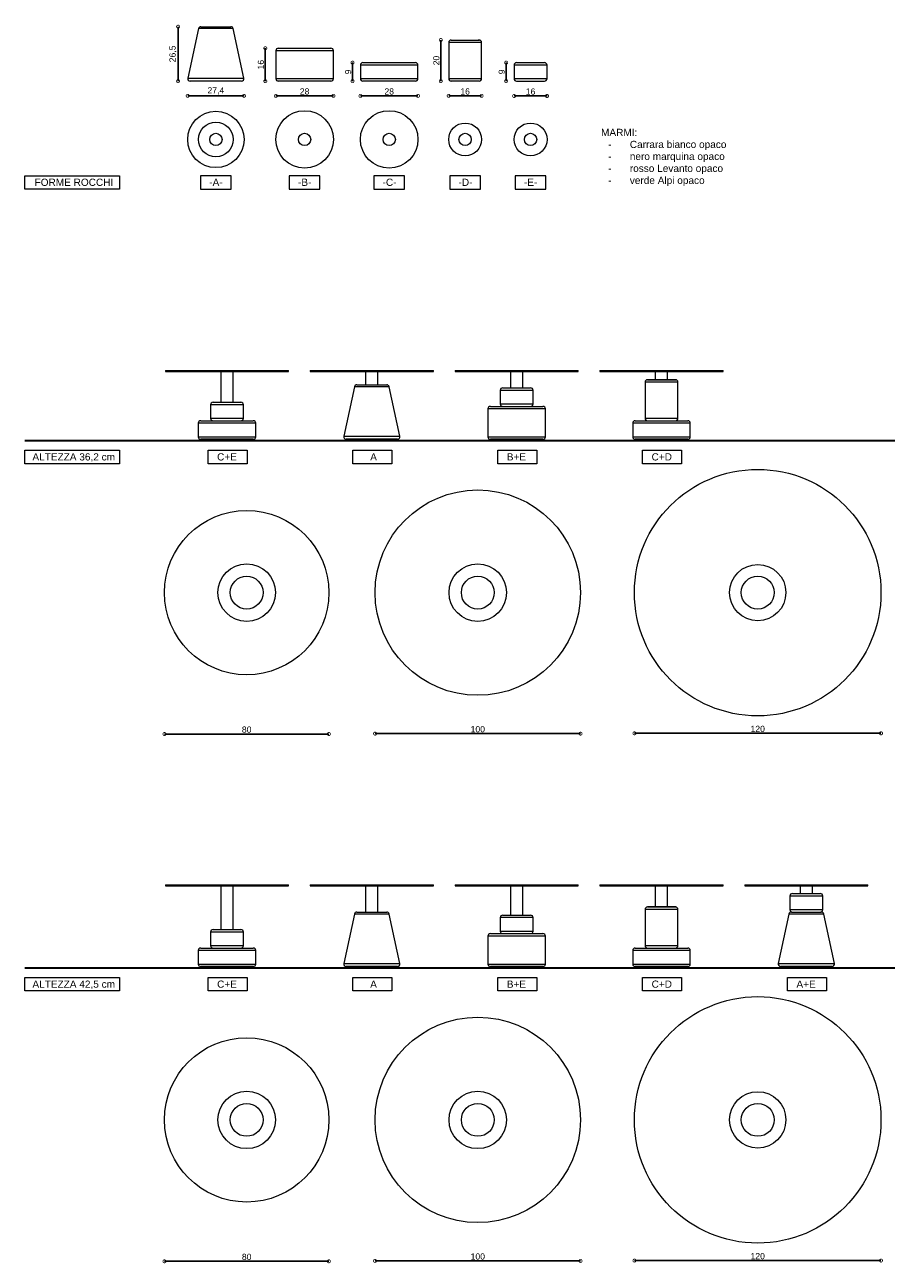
# Model space of a CAD drawing. Header units: millimetres. Extents: x 212 to 4870, y -1159 to 1622.
# Tile 14 of 21: x 3069 to 3489, y 1019 to 1622. Entities that reach past the tile are written whole.
import ezdxf

# ---------------------------------------------------------------- set-up
doc = ezdxf.new("R2010")
doc.units = ezdxf.units.MM
doc.header["$PDSIZE"] = -1
doc.layers.get('0').update_dxf_attribs({"lineweight": 9})
doc.layers.add('FORMAT', color=7, linetype='Continuous')
doc.styles.get("Standard").update_dxf_attribs({"font": 'Arial.ttf'})
doc.dimstyles.new('ISO-25', dxfattribs={"dimtxt": 3, "dimasz": 3, "dimexe": 1.25, "dimexo": 0.625, "dimtad": 1, "dimdec": 1, "dimtxsty": 'Standard', "dimblk": 'DOTSMALL', "dimblk1": 'DOTSMALL', "dimblk2": 'DOTSMALL', "dimcen": 2.5, "dimse1": 1, "dimse2": 1, "dimadec": 0, "dimazin": 0, "dimtfac": 1, "dimtdec": 1, "dimtmove": 0, "dimatfit": 3, "dimldrblk": 'DOTSMALL', "dimfxl": 1, "dimarcsym": 0})

# ---------------------------------------------------------------- blocks, each defined once
blk = doc.blocks.new('_DotSmall')
at = {"color": 0, "linetype": 'ByBlock', "const_width": 0.5}
blk.add_lwpolyline([(-0.0625, 0, 1), (0.0625, 0, 1)], format="xyb", close=True, dxfattribs=at)
blk = doc.blocks.new('*D34')
at = {"color": 0, "lineweight": -2, "transparency": 16777216}
blk.add_line((3148.54, 1586.96), (3175.96, 1586.96), dxfattribs=at)
at = {"layer": 'Defpoints', "color": 0, "transparency": 16777216}
for p in [(3175.96, 1586.96), (3148.54, 1565.76), (3175.96, 1565.76)]:
    blk.add_point(p, dxfattribs=at)
at = {"color": 0, "lineweight": -2, "transparency": 16777216, "xscale": 3, "yscale": 3, "zscale": 3, "rotation": 180}
blk.add_blockref('_DotSmall', (3148.54, 1586.96), dxfattribs=at)
at = {"color": 0, "lineweight": -2, "transparency": 16777216, "xscale": 3, "yscale": 3, "zscale": 3}
blk.add_blockref('_DotSmall', (3175.96, 1586.96), dxfattribs=at)
at = {"color": 0, "transparency": 16777216, "insert": (3162.25, 1589.39), "char_height": 3, "attachment_point": 5}
blk.add_mtext('27,4', dxfattribs=at)
blk = doc.blocks.new('*D35')
at = {"color": 0, "lineweight": -2, "transparency": 16777216}
blk.add_line((3191.46, 1586.96), (3219.46, 1586.96), dxfattribs=at)
at = {"layer": 'Defpoints', "color": 0, "transparency": 16777216}
for p in [(3191.46, 1595.36), (3219.46, 1595.36), (3219.46, 1586.96)]:
    blk.add_point(p, dxfattribs=at)
at = {"color": 0, "lineweight": -2, "transparency": 16777216, "xscale": 3, "yscale": 3, "zscale": 3, "rotation": 180}
blk.add_blockref('_DotSmall', (3191.46, 1586.96), dxfattribs=at)
at = {"color": 0, "lineweight": -2, "transparency": 16777216, "xscale": 3, "yscale": 3, "zscale": 3}
blk.add_blockref('_DotSmall', (3219.46, 1586.96), dxfattribs=at)
at = {"color": 0, "transparency": 16777216, "insert": (3205.46, 1589.11), "char_height": 3, "attachment_point": 5}
blk.add_mtext('28', dxfattribs=at)
blk = doc.blocks.new('*D36')
at = {"color": 0, "lineweight": -2, "transparency": 16777216}
blk.add_line((3232.63, 1586.96), (3260.61, 1586.96), dxfattribs=at)
at = {"layer": 'Defpoints', "color": 0, "transparency": 16777216}
for p in [(3232.63, 1595.18), (3260.61, 1595.18), (3260.61, 1586.96)]:
    blk.add_point(p, dxfattribs=at)
at = {"color": 0, "lineweight": -2, "transparency": 16777216, "xscale": 3, "yscale": 3, "zscale": 3, "rotation": 180}
blk.add_blockref('_DotSmall', (3232.63, 1586.96), dxfattribs=at)
at = {"color": 0, "lineweight": -2, "transparency": 16777216, "xscale": 3, "yscale": 3, "zscale": 3}
blk.add_blockref('_DotSmall', (3260.61, 1586.96), dxfattribs=at)
at = {"color": 0, "transparency": 16777216, "insert": (3246.62, 1589.11), "char_height": 3, "attachment_point": 5}
blk.add_mtext('28', dxfattribs=at)
blk = doc.blocks.new('*D37')
at = {"color": 0, "lineweight": -2, "transparency": 16777216}
blk.add_line((3275.58, 1586.96), (3291.58, 1586.96), dxfattribs=at)
at = {"layer": 'Defpoints', "color": 0, "transparency": 16777216}
for p in [(3275.58, 1595.36), (3291.58, 1595.36), (3291.58, 1586.96)]:
    blk.add_point(p, dxfattribs=at)
at = {"color": 0, "lineweight": -2, "transparency": 16777216, "xscale": 3, "yscale": 3, "zscale": 3, "rotation": 180}
blk.add_blockref('_DotSmall', (3275.58, 1586.96), dxfattribs=at)
at = {"color": 0, "lineweight": -2, "transparency": 16777216, "xscale": 3, "yscale": 3, "zscale": 3}
blk.add_blockref('_DotSmall', (3291.58, 1586.96), dxfattribs=at)
at = {"color": 0, "transparency": 16777216, "insert": (3283.58, 1589.11), "char_height": 3, "attachment_point": 5}
blk.add_mtext('16', dxfattribs=at)
blk = doc.blocks.new('*D38')
at = {"color": 0, "lineweight": -2, "transparency": 16777216}
blk.add_line((3307.43, 1586.91), (3323.43, 1586.91), dxfattribs=at)
at = {"layer": 'Defpoints', "color": 0, "transparency": 16777216}
for p in [(3307.43, 1595.36), (3323.43, 1595.36), (3323.43, 1586.91)]:
    blk.add_point(p, dxfattribs=at)
at = {"color": 0, "lineweight": -2, "transparency": 16777216, "xscale": 3, "yscale": 3, "zscale": 3, "rotation": 180}
blk.add_blockref('_DotSmall', (3307.43, 1586.91), dxfattribs=at)
at = {"color": 0, "lineweight": -2, "transparency": 16777216, "xscale": 3, "yscale": 3, "zscale": 3}
blk.add_blockref('_DotSmall', (3323.43, 1586.91), dxfattribs=at)
at = {"color": 0, "transparency": 16777216, "insert": (3315.43, 1589.06), "char_height": 3, "attachment_point": 5}
blk.add_mtext('16', dxfattribs=at)
blk = doc.blocks.new('*D39')
at = {"color": 0, "lineweight": -2, "transparency": 16777216}
blk.add_line((3143.86, 1594.16), (3143.86, 1620.66), dxfattribs=at)
at = {"layer": 'Defpoints', "color": 0, "transparency": 16777216}
for p in [(3143.86, 1620.66), (3162.25, 1620.66), (3162.25, 1594.16)]:
    blk.add_point(p, dxfattribs=at)
at = {"color": 0, "lineweight": -2, "transparency": 16777216, "xscale": 3, "yscale": 3, "zscale": 3}
for p, rotation in [((3143.86, 1620.66), 90), ((3143.86, 1594.16), 270)]:
    blk.add_blockref('_DotSmall', p, dxfattribs=dict(at, rotation=rotation))
at = {"color": 0, "transparency": 16777216, "insert": (3141.43, 1607.41), "char_height": 3, "attachment_point": 5, "rotation": 90}
blk.add_mtext('26,5', dxfattribs=at)
blk = doc.blocks.new('*D40')
at = {"color": 0, "lineweight": -2, "transparency": 16777216}
blk.add_line((3186.32, 1610.16), (3186.32, 1594.16), dxfattribs=at)
at = {"layer": 'Defpoints', "color": 0, "transparency": 16777216}
for p in [(3205.95, 1610.16), (3186.32, 1594.16), (3205.46, 1594.16)]:
    blk.add_point(p, dxfattribs=at)
at = {"color": 0, "lineweight": -2, "transparency": 16777216, "xscale": 3, "yscale": 3, "zscale": 3}
for p, rotation in [((3186.32, 1610.16), 90), ((3186.32, 1594.16), 270)]:
    blk.add_blockref('_DotSmall', p, dxfattribs=dict(at, rotation=rotation))
at = {"color": 0, "transparency": 16777216, "insert": (3184.17, 1602.16), "char_height": 3, "attachment_point": 5, "rotation": 90}
blk.add_mtext('16', dxfattribs=at)
blk = doc.blocks.new('*D41')
at = {"color": 0, "lineweight": -2, "transparency": 16777216}
blk.add_line((3228.78, 1603.16), (3228.78, 1594.16), dxfattribs=at)
at = {"layer": 'Defpoints', "color": 0, "transparency": 16777216}
for p in [(3246.61, 1603.16), (3228.78, 1594.16), (3246.61, 1594.16)]:
    blk.add_point(p, dxfattribs=at)
at = {"color": 0, "lineweight": -2, "transparency": 16777216, "xscale": 3, "yscale": 3, "zscale": 3}
for p, rotation in [((3228.78, 1603.16), 90), ((3228.78, 1594.16), 270)]:
    blk.add_blockref('_DotSmall', p, dxfattribs=dict(at, rotation=rotation))
at = {"color": 0, "transparency": 16777216, "insert": (3226.63, 1598.66), "char_height": 3, "attachment_point": 5, "rotation": 90}
blk.add_mtext('9', dxfattribs=at)
blk = doc.blocks.new('*D42')
at = {"color": 0, "lineweight": -2, "transparency": 16777216}
blk.add_line((3271.72, 1614.16), (3271.72, 1594.16), dxfattribs=at)
at = {"layer": 'Defpoints', "color": 0, "transparency": 16777216}
for p in [(3283.41, 1614.16), (3271.72, 1594.16), (3283.41, 1594.16)]:
    blk.add_point(p, dxfattribs=at)
at = {"color": 0, "lineweight": -2, "transparency": 16777216, "xscale": 3, "yscale": 3, "zscale": 3}
for p, rotation in [((3271.72, 1614.16), 90), ((3271.72, 1594.16), 270)]:
    blk.add_blockref('_DotSmall', p, dxfattribs=dict(at, rotation=rotation))
at = {"color": 0, "transparency": 16777216, "insert": (3269.58, 1604.16), "char_height": 3, "attachment_point": 5, "rotation": 90}
blk.add_mtext('20', dxfattribs=at)
blk = doc.blocks.new('*D43')
at = {"color": 0, "lineweight": -2, "transparency": 16777216}
blk.add_line((3303.53, 1603.16), (3303.53, 1594.16), dxfattribs=at)
at = {"layer": 'Defpoints', "color": 0, "transparency": 16777216}
for p in [(3315.43, 1603.16), (3303.53, 1594.16), (3315.43, 1594.16)]:
    blk.add_point(p, dxfattribs=at)
at = {"color": 0, "lineweight": -2, "transparency": 16777216, "xscale": 3, "yscale": 3, "zscale": 3}
for p, rotation in [((3303.53, 1603.16), 90), ((3303.53, 1594.16), 270)]:
    blk.add_blockref('_DotSmall', p, dxfattribs=dict(at, rotation=rotation))
at = {"color": 0, "transparency": 16777216, "insert": (3301.39, 1598.66), "char_height": 3, "attachment_point": 5, "rotation": 90}
blk.add_mtext('9', dxfattribs=at)
blk = doc.blocks.new('*D44')
at = {"color": 0, "lineweight": -2, "transparency": 16777216}
blk.add_line((3365.99, 1276.58), (3485.99, 1276.58), dxfattribs=at)
at = {"layer": 'Defpoints', "color": 0, "transparency": 16777216}
for p in [(3365.99, 1345.09), (3485.99, 1345.09), (3485.99, 1276.58)]:
    blk.add_point(p, dxfattribs=at)
at = {"color": 0, "lineweight": -2, "transparency": 16777216, "xscale": 3, "yscale": 3, "zscale": 3, "rotation": 180}
blk.add_blockref('_DotSmall', (3365.99, 1276.58), dxfattribs=at)
at = {"color": 0, "lineweight": -2, "transparency": 16777216, "xscale": 3, "yscale": 3, "zscale": 3}
blk.add_blockref('_DotSmall', (3485.99, 1276.58), dxfattribs=at)
at = {"color": 0, "transparency": 16777216, "insert": (3425.99, 1278.73), "char_height": 3, "attachment_point": 5}
blk.add_mtext('120', dxfattribs=at)
blk = doc.blocks.new('*D45')
at = {"color": 0, "lineweight": -2, "transparency": 16777216}
blk.add_line((3339.74, 1276.42), (3239.74, 1276.42), dxfattribs=at)
at = {"layer": 'Defpoints', "color": 0, "transparency": 16777216}
for p in [(3239.74, 1345.09), (3339.74, 1345.09), (3239.74, 1276.42)]:
    blk.add_point(p, dxfattribs=at)
at = {"color": 0, "lineweight": -2, "transparency": 16777216, "xscale": 3, "yscale": 3, "zscale": 3, "rotation": 180}
blk.add_blockref('_DotSmall', (3239.74, 1276.42), dxfattribs=at)
at = {"color": 0, "lineweight": -2, "transparency": 16777216, "xscale": 3, "yscale": 3, "zscale": 3}
blk.add_blockref('_DotSmall', (3339.74, 1276.42), dxfattribs=at)
at = {"color": 0, "transparency": 16777216, "insert": (3289.74, 1278.57), "char_height": 3, "attachment_point": 5}
blk.add_mtext('100', dxfattribs=at)
blk = doc.blocks.new('*D46')
at = {"color": 0, "lineweight": -2, "transparency": 16777216}
blk.add_line((3137.25, 1276.23), (3217.25, 1276.23), dxfattribs=at)
at = {"layer": 'Defpoints', "color": 0, "transparency": 16777216}
for p in [(3137.25, 1345.09), (3217.25, 1345.09), (3217.25, 1276.23)]:
    blk.add_point(p, dxfattribs=at)
at = {"color": 0, "lineweight": -2, "transparency": 16777216, "xscale": 3, "yscale": 3, "zscale": 3, "rotation": 180}
blk.add_blockref('_DotSmall', (3137.25, 1276.23), dxfattribs=at)
at = {"color": 0, "lineweight": -2, "transparency": 16777216, "xscale": 3, "yscale": 3, "zscale": 3}
blk.add_blockref('_DotSmall', (3217.25, 1276.23), dxfattribs=at)
at = {"color": 0, "transparency": 16777216, "insert": (3177.25, 1278.38), "char_height": 3, "attachment_point": 5}
blk.add_mtext('80', dxfattribs=at)
blk = doc.blocks.new('*D47')
at = {"color": 0, "lineweight": -2, "transparency": 16777216}
blk.add_line((3365.99, 1019.84), (3485.99, 1019.84), dxfattribs=at)
at = {"layer": 'Defpoints', "color": 0, "transparency": 16777216}
for p in [(3365.99, 1088.35), (3485.99, 1088.35), (3485.99, 1019.84)]:
    blk.add_point(p, dxfattribs=at)
at = {"color": 0, "lineweight": -2, "transparency": 16777216, "xscale": 3, "yscale": 3, "zscale": 3, "rotation": 180}
blk.add_blockref('_DotSmall', (3365.99, 1019.84), dxfattribs=at)
at = {"color": 0, "lineweight": -2, "transparency": 16777216, "xscale": 3, "yscale": 3, "zscale": 3}
blk.add_blockref('_DotSmall', (3485.99, 1019.84), dxfattribs=at)
at = {"color": 0, "transparency": 16777216, "insert": (3425.99, 1021.99), "char_height": 3, "attachment_point": 5}
blk.add_mtext('120', dxfattribs=at)
blk = doc.blocks.new('*D48')
at = {"color": 0, "lineweight": -2, "transparency": 16777216}
blk.add_line((3339.74, 1019.68), (3239.74, 1019.68), dxfattribs=at)
at = {"layer": 'Defpoints', "color": 0, "transparency": 16777216}
for p in [(3239.74, 1088.35), (3339.74, 1088.35), (3239.74, 1019.68)]:
    blk.add_point(p, dxfattribs=at)
at = {"color": 0, "lineweight": -2, "transparency": 16777216, "xscale": 3, "yscale": 3, "zscale": 3, "rotation": 180}
blk.add_blockref('_DotSmall', (3239.74, 1019.68), dxfattribs=at)
at = {"color": 0, "lineweight": -2, "transparency": 16777216, "xscale": 3, "yscale": 3, "zscale": 3}
blk.add_blockref('_DotSmall', (3339.74, 1019.68), dxfattribs=at)
at = {"color": 0, "transparency": 16777216, "insert": (3289.74, 1021.82), "char_height": 3, "attachment_point": 5}
blk.add_mtext('100', dxfattribs=at)
blk = doc.blocks.new('*D49')
at = {"color": 0, "lineweight": -2, "transparency": 16777216}
blk.add_line((3137.25, 1019.49), (3217.25, 1019.49), dxfattribs=at)
at = {"layer": 'Defpoints', "color": 0, "transparency": 16777216}
for p in [(3137.25, 1088.35), (3217.25, 1088.35), (3217.25, 1019.49)]:
    blk.add_point(p, dxfattribs=at)
at = {"color": 0, "lineweight": -2, "transparency": 16777216, "xscale": 3, "yscale": 3, "zscale": 3, "rotation": 180}
blk.add_blockref('_DotSmall', (3137.25, 1019.49), dxfattribs=at)
at = {"color": 0, "lineweight": -2, "transparency": 16777216, "xscale": 3, "yscale": 3, "zscale": 3}
blk.add_blockref('_DotSmall', (3217.25, 1019.49), dxfattribs=at)
at = {"color": 0, "transparency": 16777216, "insert": (3177.25, 1021.63), "char_height": 3, "attachment_point": 5}
blk.add_mtext('80', dxfattribs=at)

msp = doc.modelspace()

# ---------------------------------------------------------------- linework, layer by layer
at = {"color": 7, "linetype": 'Continuous', "lineweight": 9}
for p, q in [((3153.8, 1619.71), (3148.57, 1595.61)), ((3154.97, 1620.66), (3156.03, 1620.66)), ((3156.03, 1620.66), (3169.53, 1620.66)), ((3175.94, 1595.61), (3170.71, 1619.71)), ((3192.66, 1610.16), (3203.83, 1610.16)), ((3203.83, 1610.16), (3218.26, 1610.16)), ((3275.58, 1612.96), (3275.58, 1595.36)), ((3276.78, 1614.16), (3290.04, 1614.16)), ((3290.38, 1614.16), (3289.98, 1614.16)), ((3290.04, 1614.16), (3290.38, 1614.16)), ((3291.58, 1595.36), (3291.58, 1612.96)), ((3191.46, 1608.96), (3191.46, 1595.36)), ((3219.46, 1595.36), (3219.46, 1608.96)), ((3232.61, 1601.96), (3232.61, 1595.36)), ((3233.81, 1603.16), (3259.41, 1603.16)), ((3260.61, 1595.36), (3260.61, 1601.96)), ((3307.43, 1601.96), (3307.43, 1595.36)), ((3308.63, 1603.16), (3315.43, 1603.16)), ((3315.43, 1603.16), (3322.23, 1603.16)), ((3323.43, 1595.36), (3323.43, 1601.96)), ((3174.76, 1594.16), (3149.74, 1594.16)), ((3218.26, 1594.16), (3192.66, 1594.16)), ((3259.41, 1594.16), (3233.81, 1594.16)), ((3290.38, 1594.16), (3276.78, 1594.16)), ((3308.63, 1594.16), (3322.23, 1594.16)), ((3137.67, 1453.27), (3137.67, 1452.77)), ((3137.67, 1452.77), (3167.67, 1452.77)), ((3164.67, 1452.77), (3164.67, 1437.77)), ((3167.67, 1452.77), (3197.67, 1452.77)), ((3170.67, 1437.77), (3170.67, 1452.77)), ((3197.67, 1452.77), (3197.67, 1453.27)), ((3208.16, 1453.27), (3208.16, 1452.77)), ((3208.16, 1452.77), (3238.16, 1452.77)), ((3235.16, 1452.77), (3235.16, 1446.27)), ((3238.16, 1452.77), (3268.16, 1452.77)), ((3241.16, 1446.27), (3241.16, 1452.77)), ((3268.16, 1452.77), (3268.16, 1453.27)), ((3278.66, 1453.27), (3278.66, 1452.77)), ((3278.66, 1452.77), (3308.66, 1452.77)), ((3305.66, 1452.77), (3305.66, 1444.77)), ((3308.66, 1452.77), (3338.66, 1452.77)), ((3311.66, 1444.77), (3311.66, 1452.77)), ((3338.66, 1452.77), (3338.66, 1453.27)), ((3349.15, 1453.27), (3349.15, 1452.77)), ((3349.15, 1452.77), (3379.15, 1452.77)), ((3371.15, 1447.57), (3371.15, 1429.97)), ((3372.35, 1448.77), (3385.61, 1448.77)), ((3385.55, 1448.77), (3372.35, 1448.77)), ((3376.15, 1452.77), (3376.15, 1448.77)), ((3379.15, 1452.77), (3409.15, 1452.77)), ((3382.15, 1448.77), (3382.15, 1452.77)), ((3385.95, 1448.77), (3385.55, 1448.77)), ((3385.61, 1448.77), (3385.95, 1448.77)), ((3387.15, 1429.97), (3387.15, 1447.57)), ((3409.15, 1452.77), (3409.15, 1453.27)), ((3229.71, 1445.33), (3224.48, 1421.23)), ((3230.88, 1446.27), (3231.94, 1446.27)), ((3231.94, 1446.27), (3245.44, 1446.27)), ((3251.85, 1421.23), (3246.62, 1445.33)), ((3300.66, 1443.57), (3300.66, 1436.97)), ((3301.86, 1444.77), (3308.66, 1444.77)), ((3308.66, 1444.77), (3315.46, 1444.77)), ((3316.66, 1436.97), (3316.66, 1443.57)), ((3159.67, 1436.57), (3159.67, 1429.97)), ((3160.87, 1437.77), (3167.67, 1437.77)), ((3167.67, 1437.77), (3174.47, 1437.77)), ((3175.67, 1429.97), (3175.67, 1436.57)), ((3295.86, 1435.77), (3307.03, 1435.77)), ((3307.03, 1435.77), (3321.46, 1435.77)), ((3294.66, 1434.57), (3294.66, 1420.97)), ((3322.66, 1420.97), (3322.66, 1434.57)), ((3153.67, 1427.57), (3153.67, 1420.97)), ((3154.87, 1428.77), (3180.47, 1428.77)), ((3181.67, 1420.97), (3181.67, 1427.57)), ((3365.15, 1427.57), (3365.15, 1420.97)), ((3366.35, 1428.77), (3391.95, 1428.77)), ((3393.15, 1420.97), (3393.15, 1427.57)), ((3180.47, 1419.77), (3154.87, 1419.77)), ((3155.67, 1419.77), (3155.67, 1419.17)), ((3167.67, 1419.17), (3155.67, 1419.17)), ((3179.67, 1419.17), (3167.67, 1419.17)), ((3179.67, 1419.17), (3179.67, 1419.77)), ((3250.67, 1419.77), (3225.65, 1419.77)), ((3226.16, 1419.77), (3226.16, 1419.17)), ((3226.16, 1419.77), (3226.16, 1419.17)), ((3238.16, 1419.17), (3226.16, 1419.17)), ((3238.16, 1419.17), (3226.16, 1419.17)), ((3250.16, 1419.17), (3238.16, 1419.17)), ((3250.16, 1419.17), (3238.16, 1419.17)), ((3250.16, 1419.17), (3250.16, 1419.77)), ((3250.16, 1419.17), (3250.16, 1419.77)), ((3307.03, 1419.77), (3295.86, 1419.77)), ((3296.66, 1419.77), (3296.66, 1419.17)), ((3320.66, 1419.17), (3296.66, 1419.17)), ((3321.46, 1419.77), (3307.03, 1419.77)), ((3320.66, 1419.17), (3320.66, 1419.77)), ((3391.95, 1419.77), (3366.35, 1419.77)), ((3367.15, 1419.77), (3367.15, 1419.17)), ((3379.15, 1419.17), (3367.15, 1419.17)), ((3391.15, 1419.17), (3379.15, 1419.17)), ((3391.15, 1419.17), (3391.15, 1419.77)), ((3137.67, 1202.83), (3137.67, 1202.33)), ((3137.67, 1202.33), (3167.67, 1202.33)), ((3164.67, 1202.33), (3164.67, 1181.03)), ((3167.67, 1202.33), (3197.67, 1202.33)), ((3170.67, 1181.03), (3170.67, 1202.33)), ((3197.67, 1202.33), (3197.67, 1202.83)), ((3208.16, 1202.83), (3208.16, 1202.33)), ((3208.16, 1202.33), (3238.16, 1202.33)), ((3235.16, 1202.33), (3235.16, 1189.53)), ((3238.16, 1202.33), (3268.16, 1202.33)), ((3241.16, 1189.53), (3241.16, 1202.33)), ((3268.16, 1202.33), (3268.16, 1202.83)), ((3278.66, 1202.83), (3278.66, 1202.33)), ((3278.66, 1202.33), (3308.66, 1202.33)), ((3305.66, 1202.33), (3305.66, 1188.03)), ((3308.66, 1202.33), (3338.66, 1202.33)), ((3311.66, 1188.03), (3311.66, 1202.33)), ((3338.66, 1202.33), (3338.66, 1202.83)), ((3349.15, 1202.83), (3349.15, 1202.33)), ((3349.15, 1202.33), (3379.15, 1202.33)), ((3376.15, 1202.33), (3376.15, 1192.03)), ((3379.15, 1202.33), (3409.15, 1202.33)), ((3382.15, 1192.03), (3382.15, 1202.33)), ((3409.15, 1202.33), (3409.15, 1202.83)), ((3419.65, 1202.83), (3419.65, 1202.33)), ((3419.65, 1202.33), (3449.65, 1202.33)), ((3446.65, 1202.33), (3446.65, 1198.53)), ((3449.65, 1202.33), (3479.65, 1202.33)), ((3452.65, 1198.53), (3452.65, 1202.33)), ((3479.65, 1202.33), (3479.65, 1202.83)), ((3441.65, 1197.33), (3441.65, 1190.73)), ((3442.85, 1198.53), (3442.99, 1198.53)), ((3442.99, 1198.53), (3456.45, 1198.53)), ((3457.65, 1190.73), (3457.65, 1197.33)), ((3229.71, 1188.59), (3224.48, 1164.49)), ((3230.88, 1189.53), (3231.94, 1189.53)), ((3231.94, 1189.53), (3245.44, 1189.53)), ((3251.85, 1164.49), (3246.62, 1188.59)), ((3301.86, 1188.03), (3308.66, 1188.03)), ((3308.66, 1188.03), (3315.46, 1188.03)), ((3371.15, 1190.83), (3371.15, 1173.23)), ((3372.35, 1192.03), (3385.61, 1192.03)), ((3385.55, 1192.03), (3372.35, 1192.03)), ((3385.95, 1192.03), (3385.55, 1192.03)), ((3385.61, 1192.03), (3385.95, 1192.03)), ((3387.15, 1173.23), (3387.15, 1190.83)), ((3441.19, 1188.59), (3435.96, 1164.49)), ((3442.36, 1189.53), (3443.43, 1189.53)), ((3443.43, 1189.53), (3456.93, 1189.53)), ((3463.33, 1164.49), (3458.1, 1188.59)), ((3300.66, 1186.83), (3300.66, 1180.23)), ((3316.66, 1180.23), (3316.66, 1186.83)), ((3159.67, 1179.83), (3159.67, 1173.23)), ((3160.87, 1181.03), (3167.67, 1181.03)), ((3167.67, 1181.03), (3174.47, 1181.03)), ((3175.67, 1173.23), (3175.67, 1179.83)), ((3294.66, 1177.83), (3294.66, 1164.23)), ((3295.86, 1179.03), (3307.03, 1179.03)), ((3307.03, 1179.03), (3321.46, 1179.03)), ((3322.66, 1164.23), (3322.66, 1177.83)), ((3153.67, 1170.83), (3153.67, 1164.23)), ((3154.87, 1172.03), (3180.47, 1172.03)), ((3181.67, 1164.23), (3181.67, 1170.83)), ((3365.15, 1170.83), (3365.15, 1164.23)), ((3366.35, 1172.03), (3391.95, 1172.03)), ((3393.15, 1164.23), (3393.15, 1170.83)), ((3180.47, 1163.03), (3154.87, 1163.03)), ((3155.67, 1163.03), (3155.67, 1162.43)), ((3167.67, 1162.43), (3155.67, 1162.43)), ((3179.67, 1162.43), (3167.67, 1162.43)), ((3179.67, 1162.43), (3179.67, 1163.03)), ((3250.67, 1163.03), (3225.65, 1163.03)), ((3226.16, 1163.03), (3226.16, 1162.43)), ((3226.16, 1163.03), (3226.16, 1162.43)), ((3238.16, 1162.43), (3226.16, 1162.43)), ((3238.16, 1162.43), (3226.16, 1162.43)), ((3250.16, 1162.43), (3238.16, 1162.43)), ((3250.16, 1162.43), (3238.16, 1162.43)), ((3250.16, 1162.43), (3250.16, 1163.03)), ((3250.16, 1162.43), (3250.16, 1163.03)), ((3307.03, 1163.03), (3295.86, 1163.03)), ((3296.66, 1163.03), (3296.66, 1162.43)), ((3320.66, 1162.43), (3296.66, 1162.43)), ((3321.46, 1163.03), (3307.03, 1163.03)), ((3320.66, 1162.43), (3320.66, 1163.03)), ((3391.95, 1163.03), (3366.35, 1163.03)), ((3367.15, 1163.03), (3367.15, 1162.43)), ((3379.15, 1162.43), (3367.15, 1162.43)), ((3391.15, 1162.43), (3379.15, 1162.43)), ((3391.15, 1162.43), (3391.15, 1163.03)), ((3462.16, 1163.03), (3437.13, 1163.03)), ((3437.65, 1163.03), (3437.65, 1162.43)), ((3449.65, 1162.43), (3437.65, 1162.43)), ((3461.65, 1162.43), (3449.65, 1162.43)), ((3461.65, 1162.43), (3461.65, 1163.03))]:
    msp.add_line(p, q, dxfattribs=at)
at = {"color": 252, "linetype": 'Continuous', "lineweight": 9}
for p, q in [((3155.03, 1619.71), (3153.8, 1619.71)), ((3170.71, 1619.71), (3155.03, 1619.71)), ((3291.17, 1612.96), (3275.58, 1612.96)), ((3291.58, 1612.96), (3291.17, 1612.96)), ((3203.68, 1608.96), (3191.46, 1608.96)), ((3219.46, 1608.96), (3203.68, 1608.96)), ((3260.61, 1601.96), (3232.61, 1601.96)), ((3315.43, 1601.96), (3307.43, 1601.96)), ((3323.43, 1601.96), (3315.43, 1601.96)), ((3148.57, 1595.61), (3150.57, 1595.61)), ((3150.57, 1595.61), (3175.94, 1595.61)), ((3191.46, 1595.36), (3203.68, 1595.36)), ((3203.68, 1595.36), (3219.46, 1595.36)), ((3232.61, 1595.36), (3260.61, 1595.36)), ((3275.58, 1595.36), (3291.58, 1595.36)), ((3307.43, 1595.36), (3315.43, 1595.36)), ((3315.43, 1595.36), (3323.43, 1595.36)), ((3386.75, 1447.57), (3371.15, 1447.57)), ((3387.15, 1447.57), (3386.75, 1447.57)), ((3230.94, 1445.33), (3229.71, 1445.33)), ((3246.62, 1445.33), (3230.94, 1445.33)), ((3308.66, 1443.57), (3300.66, 1443.57)), ((3316.66, 1443.57), (3308.66, 1443.57)), ((3167.67, 1436.57), (3159.67, 1436.57)), ((3175.67, 1436.57), (3167.67, 1436.57)), ((3300.66, 1436.97), (3308.66, 1436.97)), ((3308.66, 1436.97), (3316.66, 1436.97)), ((3159.67, 1429.97), (3167.67, 1429.97)), ((3167.67, 1429.97), (3175.67, 1429.97)), ((3306.88, 1434.57), (3294.66, 1434.57)), ((3322.66, 1434.57), (3306.88, 1434.57)), ((3371.15, 1429.97), (3386.75, 1429.97)), ((3181.67, 1427.57), (3153.67, 1427.57)), ((3393.15, 1427.57), (3365.15, 1427.57)), ((3153.67, 1420.97), (3181.67, 1420.97)), ((3224.48, 1421.23), (3226.48, 1421.23)), ((3226.48, 1421.23), (3251.85, 1421.23)), ((3294.66, 1420.97), (3306.88, 1420.97)), ((3306.88, 1420.97), (3322.66, 1420.97)), ((3365.15, 1420.97), (3393.15, 1420.97)), ((3457.65, 1197.33), (3441.81, 1197.33)), ((3230.94, 1188.59), (3229.71, 1188.59)), ((3246.62, 1188.59), (3230.94, 1188.59)), ((3386.75, 1190.83), (3371.15, 1190.83)), ((3387.15, 1190.83), (3386.75, 1190.83)), ((3442.43, 1188.59), (3441.19, 1188.59)), ((3441.81, 1190.73), (3457.65, 1190.73)), ((3458.1, 1188.59), (3442.43, 1188.59)), ((3308.66, 1186.83), (3300.66, 1186.83)), ((3316.66, 1186.83), (3308.66, 1186.83)), ((3167.67, 1179.83), (3159.67, 1179.83)), ((3175.67, 1179.83), (3167.67, 1179.83)), ((3306.88, 1177.83), (3294.66, 1177.83)), ((3300.66, 1180.23), (3308.66, 1180.23)), ((3322.66, 1177.83), (3306.88, 1177.83)), ((3308.66, 1180.23), (3316.66, 1180.23)), ((3181.67, 1170.83), (3153.67, 1170.83)), ((3159.67, 1173.23), (3167.67, 1173.23)), ((3167.67, 1173.23), (3175.67, 1173.23)), ((3393.15, 1170.83), (3365.15, 1170.83)), ((3371.15, 1173.23), (3386.75, 1173.23)), ((3153.67, 1164.23), (3181.67, 1164.23)), ((3224.48, 1164.49), (3226.48, 1164.49)), ((3226.48, 1164.49), (3251.85, 1164.49)), ((3294.66, 1164.23), (3306.88, 1164.23)), ((3306.88, 1164.23), (3322.66, 1164.23)), ((3365.15, 1164.23), (3393.15, 1164.23)), ((3435.96, 1164.49), (3437.96, 1164.49)), ((3437.96, 1164.49), (3463.33, 1164.49))]:
    msp.add_line(p, q, dxfattribs=at)
for p, q in [((3137.67, 1453.27), (3197.67, 1453.27)), ((3208.16, 1453.27), (3268.16, 1453.27)), ((3278.66, 1453.27), (3338.66, 1453.27)), ((3349.15, 1453.27), (3409.15, 1453.27)), ((3137.67, 1202.83), (3197.67, 1202.83)), ((3208.16, 1202.83), (3268.16, 1202.83)), ((3278.66, 1202.83), (3338.66, 1202.83)), ((3349.15, 1202.83), (3409.15, 1202.83)), ((3419.65, 1202.83), (3479.65, 1202.83))]:
    msp.add_line(p, q)
at = {"color": 1, "linetype": 'Continuous', "lineweight": 9}
for p, q in [((3386.75, 1429.97), (3387.15, 1429.97)), ((3441.81, 1197.33), (3441.65, 1197.33)), ((3441.65, 1190.73), (3441.81, 1190.73)), ((3386.75, 1173.23), (3387.15, 1173.23))]:
    msp.add_line(p, q, dxfattribs=at)
at = {"lineweight": 30}
for p, q in [((3069.25, 1419.17), (3714, 1419.17)), ((3069.25, 1162.43), (3714, 1162.43))]:
    msp.add_line(p, q, dxfattribs=at)
for points in [[(3069.25, 1548.09), (3115.31, 1548.09), (3115.31, 1541.58), (3069.25, 1541.58)], [(3169.71, 1548.09), (3154.8, 1548.09), (3154.8, 1541.58), (3169.71, 1541.58)], [(3212.91, 1548.09), (3198, 1548.09), (3198, 1541.58), (3212.91, 1541.58)], [(3254.07, 1548.09), (3239.16, 1548.09), (3239.16, 1541.58), (3254.07, 1541.58)], [(3291.03, 1548.09), (3276.12, 1548.09), (3276.12, 1541.58), (3291.03, 1541.58)], [(3322.88, 1548.09), (3307.97, 1548.09), (3307.97, 1541.58), (3322.88, 1541.58)], [(3069.25, 1414.38), (3115.31, 1414.38), (3115.31, 1407.87), (3069.25, 1407.87)], [(3158.44, 1414.38), (3177.42, 1414.38), (3177.42, 1407.87), (3158.44, 1407.87)], [(3228.93, 1414.38), (3247.91, 1414.38), (3247.91, 1407.87), (3228.93, 1407.87)], [(3299.43, 1414.38), (3318.41, 1414.38), (3318.41, 1407.87), (3299.43, 1407.87)], [(3369.92, 1414.38), (3388.9, 1414.38), (3388.9, 1407.87), (3369.92, 1407.87)], [(3069.25, 1157.64), (3115.31, 1157.64), (3115.31, 1151.13), (3069.25, 1151.13)], [(3158.44, 1157.64), (3177.42, 1157.64), (3177.42, 1151.13), (3158.44, 1151.13)], [(3228.93, 1157.64), (3247.91, 1157.64), (3247.91, 1151.13), (3228.93, 1151.13)], [(3299.43, 1157.64), (3318.41, 1157.64), (3318.41, 1151.13), (3299.43, 1151.13)], [(3369.92, 1157.64), (3388.9, 1157.64), (3388.9, 1151.13), (3369.92, 1151.13)], [(3440.42, 1157.64), (3459.4, 1157.64), (3459.4, 1151.13), (3440.42, 1151.13)]]:
    msp.add_lwpolyline(points, close=True)
for centre, radius in [((3162.25, 1565.76), 13.71), ((3162.25, 1565.76), 8.46), ((3205.46, 1565.76), 14), ((3246.61, 1565.76), 14), ((3162.25, 1565.76), 3), ((3205.46, 1565.76), 3), ((3246.61, 1565.76), 3), ((3283.58, 1565.76), 8), ((3283.58, 1565.76), 3), ((3315.43, 1565.76), 8), ((3315.43, 1565.76), 3), ((3425.99, 1345.09), 60), ((3289.74, 1345.09), 50), ((3177.25, 1345.09), 40), ((3425.99, 1088.35), 60), ((3289.74, 1088.35), 50), ((3177.25, 1088.35), 40)]:
    msp.add_circle(centre, radius)
at = {"color": 252, "linetype": 'Continuous', "lineweight": 9}
for centre, radius in [((3177.25, 1345.09), 14), ((3289.74, 1345.09), 14), ((3425.99, 1345.09), 13.71), ((3177.25, 1345.09), 8), ((3289.74, 1345.09), 8), ((3425.99, 1345.09), 8), ((3177.25, 1088.35), 14), ((3289.74, 1088.35), 14), ((3425.99, 1088.35), 13.71), ((3177.25, 1088.35), 8), ((3289.74, 1088.35), 8), ((3425.99, 1088.35), 8)]:
    msp.add_circle(centre, radius, dxfattribs=at)
at = {"color": 7, "linetype": 'Continuous', "lineweight": 9}
for centre, start, end in [((3154.97, 1619.46), 90, 167.75767), ((3169.53, 1619.46), 12.24233, 90), ((3192.66, 1608.96), 90, 180), ((3218.26, 1608.96), 0, 90), ((3276.78, 1612.96), 90, 180), ((3290.38, 1612.96), 0, 90), ((3233.81, 1601.96), 90, 180), ((3259.41, 1601.96), 0, 90), ((3308.63, 1601.96), 90, 180), ((3322.23, 1601.96), 0, 90), ((3149.74, 1595.36), 167.75767, 270), ((3174.76, 1595.36), 270, 12.24233), ((3192.66, 1595.36), 180, 270), ((3218.26, 1595.36), 270, 0), ((3233.81, 1595.36), 180, 270), ((3259.41, 1595.36), 270, 0), ((3276.78, 1595.36), 180, 270), ((3290.38, 1595.36), 270, 0), ((3308.63, 1595.36), 180, 270), ((3322.23, 1595.36), 270, 0), ((3372.35, 1447.57), 90, 180), ((3385.95, 1447.57), 0, 90), ((3230.88, 1445.07), 90, 167.75767), ((3245.44, 1445.07), 12.24233, 90), ((3301.86, 1443.57), 90, 180), ((3315.46, 1443.57), 0, 90), ((3160.87, 1436.57), 90, 180), ((3174.47, 1436.57), 0, 90), ((3295.86, 1434.57), 90, 180), ((3301.86, 1436.97), 180, 270), ((3315.46, 1436.97), 270, 0), ((3321.46, 1434.57), 0, 90), ((3160.87, 1429.97), 180, 270), ((3174.47, 1429.97), 270, 0), ((3372.35, 1429.97), 180, 270), ((3385.95, 1429.97), 270, 0), ((3154.87, 1427.57), 90, 180), ((3180.47, 1427.57), 0, 90), ((3366.35, 1427.57), 90, 180), ((3391.95, 1427.57), 0, 90), ((3154.87, 1420.97), 180, 270), ((3180.47, 1420.97), 270, 0), ((3225.65, 1420.97), 167.75767, 270), ((3250.67, 1420.97), 270, 12.24233), ((3295.86, 1420.97), 180, 270), ((3321.46, 1420.97), 270, 0), ((3366.35, 1420.97), 180, 270), ((3391.95, 1420.97), 270, 0), ((3442.85, 1197.33), 90, 180), ((3456.45, 1197.33), 0, 90), ((3230.88, 1188.33), 90, 167.75767), ((3245.44, 1188.33), 12.24233, 90), ((3301.86, 1186.83), 90, 180), ((3315.46, 1186.83), 0, 90), ((3372.35, 1190.83), 90, 180), ((3385.95, 1190.83), 0, 90), ((3442.36, 1188.33), 90, 167.75767), ((3442.85, 1190.73), 180, 270), ((3456.45, 1190.73), 270, 0), ((3456.93, 1188.33), 12.24233, 90), ((3160.87, 1179.83), 90, 180), ((3174.47, 1179.83), 0, 90), ((3295.86, 1177.83), 90, 180), ((3301.86, 1180.23), 180, 270), ((3315.46, 1180.23), 270, 0), ((3321.46, 1177.83), 0, 90), ((3154.87, 1170.83), 90, 180), ((3160.87, 1173.23), 180, 270), ((3174.47, 1173.23), 270, 0), ((3180.47, 1170.83), 0, 90), ((3366.35, 1170.83), 90, 180), ((3372.35, 1173.23), 180, 270), ((3385.95, 1173.23), 270, 0), ((3391.95, 1170.83), 0, 90), ((3154.87, 1164.23), 180, 270), ((3180.47, 1164.23), 270, 0), ((3225.65, 1164.23), 167.75767, 270), ((3250.67, 1164.23), 270, 12.24233), ((3295.86, 1164.23), 180, 270), ((3321.46, 1164.23), 270, 0), ((3366.35, 1164.23), 180, 270), ((3391.95, 1164.23), 270, 0), ((3437.13, 1164.23), 167.75767, 270), ((3462.16, 1164.23), 270, 12.24233)]:
    msp.add_arc(centre, 1.2, start, end, dxfattribs=at)
at = {"layer": 'FORMAT', "color": 7, "lineweight": 9}
for p in [(3290.38, 1614.16), (3385.95, 1448.77), (3385.95, 1192.03)]:
    msp.add_point(p, dxfattribs=at)

# ---------------------------------------------------------------- texts
at = {"char_height": 3.5, "attachment_point": 1}
for s, width, gutter_width, insert in [('MARMI:\\P\\pi-10.5,l14,t14;-^ICarrara bianco opaco\\P-^Inero marquina opaco\\P-^Irosso Levanto opaco\\P-^Iverde Alpi opaco', 1303.6008, 1, (3349.74, 1570.93)), ('FORME ROCCHI', 48.7685, 17.5, (3074.02, 1546.65)), ('-A-', 48.7685, 17.5, (3159.04, 1546.65)), ('-B-', 48.7685, 17.5, (3202.25, 1546.65)), ('-C-', 48.7685, 17.5, (3243.4, 1546.65)), ('-D-', 48.7685, 17.5, (3280.37, 1546.65)), ('-E-', 48.7685, 17.5, (3312.22, 1546.65)), ('ALTEZZA 36,2 cm', 48.7685, 17.5, (3072.97, 1412.94)), ('C+E', 48.7685, 17.5, (3162.86, 1412.94)), ('A', 48.7685, 17.5, (3237.38, 1412.94)), ('B+E', 48.7685, 17.5, (3303.85, 1412.94)), ('C+D', 48.7685, 17.5, (3374.34, 1412.94)), ('ALTEZZA 42,5 cm', 48.7685, 17.5, (3072.97, 1156.2)), ('C+E', 48.7685, 17.5, (3162.86, 1156.2)), ('A', 48.7685, 17.5, (3237.38, 1156.2)), ('B+E', 48.7685, 17.5, (3303.85, 1156.2)), ('C+D', 48.7685, 17.5, (3374.34, 1156.2)), ('A+E', 48.7685, 17.5, (3444.84, 1156.2))]:
    msp.add_mtext_dynamic_manual_height_columns(s, width=width, gutter_width=gutter_width, heights=[0], dxfattribs=dict(at, insert=insert))

# ---------------------------------------------------------------- dimensions: what is measured, and where the dimension line sits
for base, p1, p2, picture, middle in [((3143.86, 1620.66), (3162.25, 1594.16), (3162.25, 1620.66), '*D39', (3141.43, 1607.41)), ((3186.32, 1594.16), (3205.95, 1610.16), (3205.46, 1594.16), '*D40', (3184.17, 1602.16)), ((3271.72, 1594.16), (3283.41, 1614.16), (3283.41, 1594.16), '*D42', (3269.58, 1604.16)), ((3228.78, 1594.16), (3246.61, 1603.16), (3246.61, 1594.16), '*D41', (3226.63, 1598.66)), ((3303.53, 1594.16), (3315.43, 1603.16), (3315.43, 1594.16), '*D43', (3301.39, 1598.66))]:
    dim = msp.add_linear_dim(base=base, p1=p1, p2=p2, angle=90, dimstyle='ISO-25')
    dim.commit()
    dim.dimension.update_dxf_attribs({"geometry": picture, "text_midpoint": middle})
for base, p1, p2, picture, middle in [((3219.46, 1586.96), (3191.46, 1595.36), (3219.46, 1595.36), '*D35', (3205.46, 1589.11)), ((3260.61, 1586.96), (3232.63, 1595.18), (3260.61, 1595.18), '*D36', (3246.62, 1589.11)), ((3291.58, 1586.96), (3275.58, 1595.36), (3291.58, 1595.36), '*D37', (3283.58, 1589.11)), ((3323.43, 1586.91), (3307.43, 1595.36), (3323.43, 1595.36), '*D38', (3315.43, 1589.06)), ((3175.96, 1586.96), (3148.54, 1565.76), (3175.96, 1565.76), '*D34', (3162.25, 1589.39)), ((3217.25, 1276.23), (3137.25, 1345.09), (3217.25, 1345.09), '*D46', (3177.25, 1278.38)), ((3239.74, 1276.42), (3339.74, 1345.09), (3239.74, 1345.09), '*D45', (3289.74, 1278.57)), ((3485.99, 1276.58), (3365.99, 1345.09), (3485.99, 1345.09), '*D44', (3425.99, 1278.73)), ((3217.25, 1019.49), (3137.25, 1088.35), (3217.25, 1088.35), '*D49', (3177.25, 1021.63)), ((3239.74, 1019.68), (3339.74, 1088.35), (3239.74, 1088.35), '*D48', (3289.74, 1021.82)), ((3485.99, 1019.84), (3365.99, 1088.35), (3485.99, 1088.35), '*D47', (3425.99, 1021.99))]:
    dim = msp.add_linear_dim(base=base, p1=p1, p2=p2, dimstyle='ISO-25')
    dim.commit()
    dim.dimension.update_dxf_attribs({"geometry": picture, "text_midpoint": middle})

doc.saveas('drawing.dxf')
